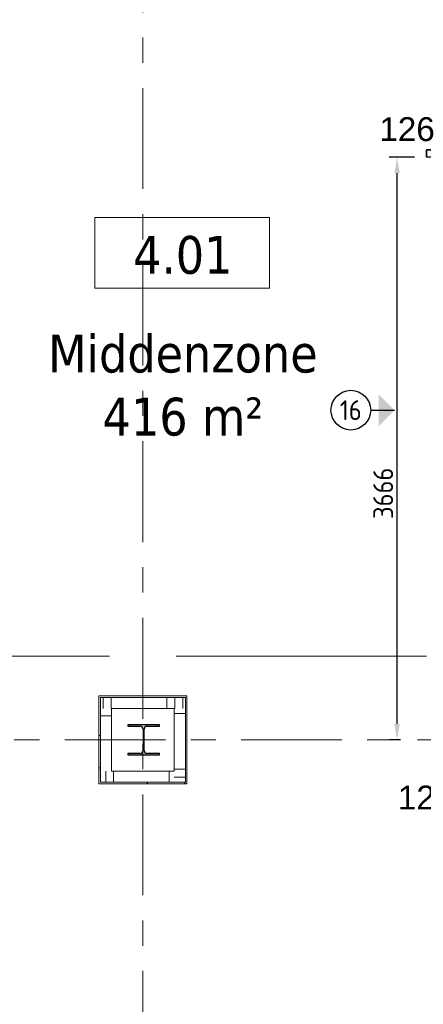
# Model space of a CAD drawing. Extents: x 2744 to 57639, y 3641 to 38820.
# Tile 40 of 179: x 20240 to 22782, y 23164 to 29360. Entities that reach past the tile are written whole.
import ezdxf
from ezdxf.enums import TextEntityAlignment as Align

# ---------------------------------------------------------------- set-up
doc = ezdxf.new("R2010")
doc.units = 0
doc.header["$LTSCALE"] = 50
doc.header["$PDSIZE"] = -5
doc.linetypes.add('HIDDEN2', pattern=[4.7625, 3.175, -1.5875])
doc.linetypes.add('stramien', pattern=[22.225, 12.7, -3.175, 3.175, -3.175])
doc.layers.get('0').update_dxf_attribs({"linetype": 'CONTINUOUS'})
doc.layers.get('DEFPOINTS').update_dxf_attribs({"linetype": 'CONTINUOUS'})
for name, color, linetype, lineweight in [('A-AREA-IDEN', 8, 'CONTINUOUS', 18), ('A-FLOR-OTLN', 8, 'CONTINUOUS', 18), ('A-GENM', 8, 'CONTINUOUS', 18), ('A-WALL-PATT', 8, 'CONTINUOUS', 50), ('I-WALL', 8, 'CONTINUOUS', 25), ('S-COLS', 8, 'CONTINUOUS', 18), ('S-GRID', 8, 'CONTINUOUS', 18)]:
    doc.layers.add(name, color=color, linetype=linetype, lineweight=lineweight)
for name, color, linetype in [('AS-I38-M_F----5_Hoekaansluitingen', 7, 'CONTINUOUS'), ('AS-L38--', 7, 'CONTINUOUS'), ('AS-L38--_F----5', 7, 'CONTINUOUS'), ('AS-L38--_F---4-', 7, 'CONTINUOUS'), ('AS-L38--_F123--', 7, 'CONTINUOUS'), ('AS-M38--_F123--_Wandlengte', 1, 'CONTINUOUS'), ('AS-T38--_F-23--', 7, 'CONTINUOUS'), ('IWTEKST', 2, 'CONTINUOUS')]:
    doc.layers.add(name, color=color, linetype=linetype)
doc.styles.get("Standard").update_dxf_attribs({"font": 'isocp.shx'})
doc.styles.add('Tahoma_1', font='TAHOMA.TTF', dxfattribs={"height": 238.040123})
doc.dimstyles.new('CWall_F2_Wandlengte', dxfattribs={"dimscale": 50, "dimtxt": 2.5, "dimasz": 2, "dimexe": 1, "dimexo": 1, "dimgap": 0.5, "dimtad": 1, "dimdec": 0, "dimdsep": 46, "dimtxsty": 'Standard', "dimcen": 2.5, "dimclrt": 2, "dimadec": 0, "dimazin": 0, "dimtfac": 1, "dimtdec": 0, "dimtix": 1, "dimtmove": 2, "dimatfit": 0, "dimfxl": 0, "dimtolj": 1, "dimtzin": 0, "dimarcsym": 0})

# ---------------------------------------------------------------- blocks, each defined once
blk = doc.blocks.new('10844_ABT model nieuw_export 08-11-2012_rvt-1-Plotview 4e Verdieping - schaal 1 op 100')
at = {"layer": 'S-COLS', "lineweight": 5}
blk.add_hatch(color=256, dxfattribs=at).paths.add_polyline_path([(20920.8, 24733.2), (21120.8, 24733.2), (21120.8, 24743.2), (21042, 24743.2), (21029.3, 24748.5), (21024, 24761.2), (21024, 24895.2), (21029.3, 24907.9), (21042, 24913.2), (21120.8, 24913.2), (21120.8, 24923.2), (20920.8, 24923.2), (20920.8, 24913.2), (20999.5, 24913.2), (21012.2, 24907.9), (21017.5, 24895.2), (21017.5, 24761.2), (21012.2, 24748.5), (20999.5, 24743.2), (20920.8, 24743.2)], flags=0)
at = {"layer": 'S-COLS', "color": 0, "lineweight": 25}
for p, q in [((21120.8, 24923.2), (20920.8, 24923.2)), ((20920.8, 24923.2), (20920.8, 24913.2)), ((20920.8, 24913.2), (20999.5, 24913.2)), ((21042, 24913.2), (21120.8, 24913.2)), ((21120.8, 24913.2), (21120.8, 24923.2)), ((21017.5, 24895.2), (21017.5, 24761.2)), ((21024, 24761.2), (21024, 24895.2)), ((20999.5, 24743.2), (20920.8, 24743.2)), ((20920.8, 24743.2), (20920.8, 24733.2)), ((20920.8, 24733.2), (21120.8, 24733.2)), ((21120.8, 24743.2), (21042, 24743.2)), ((21120.8, 24733.2), (21120.8, 24743.2))]:
    blk.add_line(p, q, dxfattribs=at)
for centre, start, end in [((20999.5, 24895.2), 0, 90), ((21042, 24895.2), 90, 180), ((20999.5, 24761.2), 270, 0), ((21042, 24761.2), 180, 270)]:
    blk.add_arc(centre, 18, start, end, dxfattribs=at)
blk = doc.blocks.new('42_KA leemstuc betonkolomafwerking - Type-V30-Plotview 4e Verdieping - schaal 1 op 100')
at = {"layer": 'A-GENM'}
h = blk.add_hatch(dxfattribs=at)
h.set_pattern_fill('FP_125', color=256, style=0, pattern_type=2)
h.set_pattern_definition([(0, (-21016.6, -24828.2), (406.4, 101.6), [33.528, -271.272, 33.528, -1896.872]), (0, (-21016.6, -24828.2), (406.4, 101.6), [-338.328, -271.272, 33.528, -576.072, -1016]), (0, (-21016.6, -24828.2), (406.4, 101.6), [-1219.2, 33.528, -271.272, 33.528, -677.672]), (0, (-21016.6, -24828.2), (406.4, 101.6), [-1557.528, -169.672, 33.528, -474.472]), (120, (-20864.2, -24777.4), (-291.18818, 301.15272), [33.528, -271.272, 33.528, -1896.872]), (120, (-20864.2, -24777.4), (-291.18818, 301.15272), [-338.328, -271.272, 33.528, -576.072, -1016]), (120, (-20864.2, -24777.4), (-291.18818, 301.15272), [-1219.2, 33.528, -271.272, 33.528, -677.672]), (120, (-20864.2, -24777.4), (-291.18818, 301.15272), [-1557.528, -169.672, 33.528, -474.472]), (240, (-20813.4, -24574.2), (-115.21182, -402.75272), [33.528, -271.272, 33.528, -1896.872]), (240, (-20813.4, -24574.2), (-115.21182, -402.75272), [-338.328, -271.272, 33.528, -576.072, -1016]), (240, (-20813.4, -24574.2), (-115.21182, -402.75272), [-1219.2, 33.528, -271.272, 33.528, -677.672]), (240, (-20813.4, -24574.2), (-115.21182, -402.75272), [-1557.528, -169.672, 33.528, -474.472])])
h.paths.add_polyline_path([(-277, -277), (277, -277), (277, 277), (-277, 277)], flags=0)
h.paths.add_polyline_path([(267, -267), (-267, -267), (-267, 267), (267, 267), (267, 90.6)], flags=0)
for p, q in [((277, 277), (-277, 277)), ((-277, 277), (-277, -277)), ((-267, 267), (267, 267)), ((-267, -267), (-267, 267)), ((267, 267), (267, -267)), ((277, -277), (277, 277)), ((-277, -277), (277, -277)), ((267, -267), (-267, -267))]:
    blk.add_line(p, q, dxfattribs=at)
blk = doc.blocks.new('00_KU ruimtetag groot - 00_KU ruimtetag groot-3653893-Plotview 4e Verdieping - schaal 1 op 100')
at = {"layer": 'A-AREA-IDEN'}
for p, q in [((5.5, 2.164), (-5.5, 2.164)), ((-5.5, 2.164), (-5.5, -2.302)), ((5.5, -2.302), (5.5, 2.164)), ((-5.5, -2.302), (5.5, -2.302))]:
    blk.add_line(p, q, dxfattribs=at)
blk = doc.blocks.new('Onderlegger 4e verdieping')
at = {"layer": 'A-WALL-PATT', "lineweight": 18}
h = blk.add_hatch(dxfattribs=at)
h.set_pattern_fill('FP_98', color=256, angle=-270, style=0, pattern_type=2)
h.set_pattern_definition([(270, (20816.6, 25095.2), (500, 3e-14), []), (270, (20766.6, 25095.2), (500, 3e-14), []), (270, (20716.6, 25095.2), (500, 3e-14), []), (270, (20666.6, 25095.2), (500, 3e-14), [])])
h.paths.add_polyline_path([(21213.6, 25025.2), (21283.6, 25025.2), (21283.6, 25095.2), (20749.6, 25095.2), (20749.6, 25025.2), (20946.3, 25025.2)], flags=0)
h = blk.add_hatch(dxfattribs=at)
h.set_pattern_fill('FP_101', color=256, angle=90, style=0, pattern_type=2)
h.set_pattern_definition([(0, (20749.6, 24628.2), (0, 500), []), (0, (20749.6, 24578.2), (0, 500), []), (0, (20749.6, 24528.2), (0, 500), []), (0, (20749.6, 24478.2), (0, 500), [])])
h.paths.add_polyline_path([(20819.6, 24631.2), (20819.6, 25025.2), (20749.6, 25025.2), (20749.6, 24631.2)], flags=0)
h = blk.add_hatch(dxfattribs=at)
h.set_pattern_fill('FP_99', color=256, angle=90, style=0, pattern_type=2)
h.set_pattern_definition([(180, (21283.6, 24993.2), (-6e-14, -500), []), (180, (21283.6, 25043.2), (-6e-14, -500), []), (180, (21283.6, 25093.2), (-6e-14, -500), []), (180, (21283.6, 25143.2), (-6e-14, -500), [])])
h.paths.add_polyline_path([(21283.6, 24561.2), (21283.6, 25025.2), (21213.6, 25025.2), (21213.6, 24561.2)], flags=0)
h = blk.add_hatch(dxfattribs=at)
h.set_pattern_fill('FP_100', color=256, angle=90, style=0, pattern_type=2)
h.set_pattern_definition([(90, (21181.6, 24561.2), (-500, 3e-14), []), (90, (21231.6, 24561.2), (-500, 3e-14), []), (90, (21281.6, 24561.2), (-500, 3e-14), []), (90, (21331.6, 24561.2), (-500, 3e-14), [])])
h.paths.add_polyline_path([(21213.6, 24561.2), (21213.6, 24631.2), (20749.6, 24631.2), (20749.6, 24561.2), (20946.3, 24561.2)], flags=0)
at = {"layer": 'A-FLOR-OTLN'}
for p, q in [((10543.6, 25355.2), (20806.6, 25355.2)), ((21226.6, 25355.2), (22802.3, 25355.2))]:
    blk.add_line(p, q, dxfattribs=at)
at = {"layer": 'I-WALL', "lineweight": 18}
for p, q in [((21283.6, 25095.2), (20749.6, 25095.2)), ((20749.6, 25095.2), (20749.6, 24561.2)), ((21283.6, 24561.2), (21283.6, 25095.2)), ((20819.6, 25025.2), (21213.6, 25025.2)), ((20819.6, 24631.2), (20819.6, 25025.2)), ((21213.6, 25025.2), (21213.6, 24631.2)), ((21213.6, 24631.2), (20819.6, 24631.2)), ((20749.6, 24561.2), (21283.6, 24561.2))]:
    blk.add_line(p, q, dxfattribs=at)
at = {"layer": 'S-GRID', "linetype": 'stramien'}
for p, q in [((21016.6, 37820.1), (21016.6, 16247.5)), ((2743.8, 24828.2), (56270.4, 24828.2))]:
    blk.add_line(p, q, dxfattribs=at)
at = {"lineweight": 5}
blk.add_blockref('10844_ABT model nieuw_export 08-11-2012_rvt-1-Plotview 4e Verdieping - schaal 1 op 100', (0, 0), dxfattribs=at)
at = {"layer": 'A-AREA-IDEN', "xscale": 99.99999999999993, "yscale": 99.99999999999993, "zscale": 99.99999999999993}
blk.add_blockref('00_KU ruimtetag groot - 00_KU ruimtetag groot-3653893-Plotview 4e Verdieping - schaal 1 op 100', (21263.5, 27900), dxfattribs=at)
at = {"layer": 'A-GENM'}
blk.add_blockref('42_KA leemstuc betonkolomafwerking - Type-V30-Plotview 4e Verdieping - schaal 1 op 100', (21016.6, 24828.2), dxfattribs=at)
at = {"layer": 'A-AREA-IDEN', "char_height": 238.04, "attachment_point": 2, "line_spacing_factor": 1.000232, "style": 'Tahoma_1'}
for s, insert, width in [('4.01', (21268.1, 27999.3), 768), ('Middenzone\\P416 m²', (21268.1, 27378.2), 2064)]:
    blk.add_mtext(s, dxfattribs=dict(at, insert=insert, width=width))
blk = doc.blocks.new('QHK-12--_CTA01')
at = {"layer": 'AS-L38--_F----5', "linetype": 'HIDDEN2'}
blk.add_line((0, 0), (0, 0, 2700), dxfattribs=at)
at = {"layer": 'AS-L38--_F---4-'}
blk.add_line((-47.5, 47.5), (-47.5, 47.5, 2700), dxfattribs=at)
for points, invisible_edges in [([(0, 47.5, 2700), (0, -47.5, 2700), (47.5, -47.5, 2700), (-47.5, 47.5, 2700)], 4), ([(47.5, -47.5, 2700), (-47.5, 47.5, 2700), (-47.5, 0, 2700), (47.5, 0, 2700)], 1), ([(47.5, 0), (47.5, 0, 60), (47.5, -47.5, 60), (47.5, -47.5)], 1), ([(47.5, 0, 2660), (47.5, 0, 2700), (47.5, -47.5, 2700), (47.5, -47.5, 2660)], 1), ([(47.5, -47.5), (47.5, -47.5, 60), (0, -47.5, 60), (0, -47.5)], 4), ([(47.5, -47.5, 2660), (47.5, -47.5, 2700), (0, -47.5, 2700), (0, -47.5, 2660)], 4)]:
    blk.add_3dface(points, dxfattribs=dict(at, invisible_edges=invisible_edges))
for points in [[(47.5, 0, 60), (47.5, 0, 2660), (47.5, -47.5, 2660), (47.5, -47.5, 60)], [(47.5, -47.5, 60), (47.5, -47.5, 2660), (0, -47.5, 2660), (0, -47.5, 60)]]:
    blk.add_3dface(points, dxfattribs=at)
at = {"layer": 'AS-L38--_F123--'}
blk.add_lwpolyline([(0, -47.5), (47.5, -47.5), (47.5, 0)], dxfattribs=at)
at = {"layer": 'DEFPOINTS'}
blk.add_point((0, 0, 2700), dxfattribs=at)
at = {"layer": 'AS-I38-M_F----5_Hoekaansluitingen', "extrusion": (1, -6.12303e-17, 0)}
blk.add_text('D126', height=125, rotation=90, dxfattribs=at).set_placement((0, 2750), align=Align.MIDDLE_LEFT)
at = {"layer": 'AS-I38-M_F----5_Hoekaansluitingen', "extrusion": (0, -1, 0)}
blk.add_text('D126', height=125, rotation=90, dxfattribs=at).set_placement((0, 2750), align=Align.MIDDLE_LEFT)
blk = doc.blocks.new('WandNr2-_CTA01')
at = {"layer": 'AS-T38--_F-23--', "color": 0, "linetype": 'ByBlock'}
blk.add_line((0, -5), (0, -2), dxfattribs=at)
blk.add_circle((0, -7.5), 2.5, dxfattribs=at)
blk.add_solid([(0, -2), (2, -4), (-2, -4)], dxfattribs=at)
blk.add_attdef('WANDNR', text='', height=2.5, dxfattribs=at).set_placement((0, -7.5), align=Align.MIDDLE)
blk = doc.blocks.new('*D155')
at = {"layer": 'AS-M38--_F123--_Wandlengte', "color": 0, "lineweight": -2}
for p, q in [((22726.2, 28494.2), (22567, 28494.2)), ((22617, 24928.2), (22617, 28394.2)), ((22638.2, 24828.2), (22567, 24828.2))]:
    blk.add_line(p, q, dxfattribs=at)
at = {"layer": 'AS-M38--_F123--_Wandlengte', "color": 0}
for points in [[(22600.3, 28394.2), (22633.6, 28394.2), (22617, 28494.2)], [(22600.3, 24928.2), (22633.6, 24928.2), (22617, 24828.2)]]:
    blk.add_solid(points, dxfattribs=at)
at = {"layer": 'DEFPOINTS', "color": 0}
for p in [(22617, 28494.2), (22776.2, 28494.2), (22688.2, 24828.2, -300)]:
    blk.add_point(p, dxfattribs=at)
at = {"layer": 'AS-M38--_F123--_Wandlengte', "color": 2, "insert": (22529.5, 26379.7), "char_height": 125, "attachment_point": 5, "rotation": 90}
blk.add_mtext('\\A1;3666', dxfattribs=at)

msp = doc.modelspace()

# ---------------------------------------------------------------- block references
msp.add_blockref('Onderlegger 4e verdieping', (0, 0))
at = {"layer": 'AS-L38--', "rotation": 180}
msp.add_blockref('QHK-12--_CTA01', (22850.6, 28494.2), dxfattribs=at)
at = {"layer": 'AS-L38--'}
ref = msp.add_blockref('WandNr2-_CTA01', (22700.6, 26902.7), dxfattribs=dict(at, xscale=50, yscale=50, zscale=50, rotation=270))
ref.add_attrib('WANDNR', '16', dxfattribs={"layer": 'AS-T38--_F-23--', "color": 0, "linetype": 'ByBlock', "height": 125}).set_placement((22325.6, 26902.7), align=Align.MIDDLE)

# ---------------------------------------------------------------- texts
at = {"layer": 'IWTEKST', "char_height": 150, "width": 3405, "attachment_point": 1}
for insert in [(22504.96, 28746.45), (22621.67, 24539.99)]:
    msp.add_mtext('{\\fArial|b0|i0|c0|p34;126}', dxfattribs=dict(at, insert=insert))

# ---------------------------------------------------------------- dimensions: what is measured, and where the dimension line sits
at = {"layer": 'AS-M38--_F123--_Wandlengte'}
dim = msp.add_linear_dim(base=(22616.96, 28494.2), p1=(22688.22, 24828.2, -300), p2=(22776.22, 28494.2), angle=90, dimstyle='CWall_F2_Wandlengte', dxfattribs=at)
dim.commit()
dim.dimension.update_dxf_attribs({"geometry": '*D155', "text_midpoint": (22529.46, 26379.69), "dimtype": 160})

doc.saveas('drawing.dxf')
